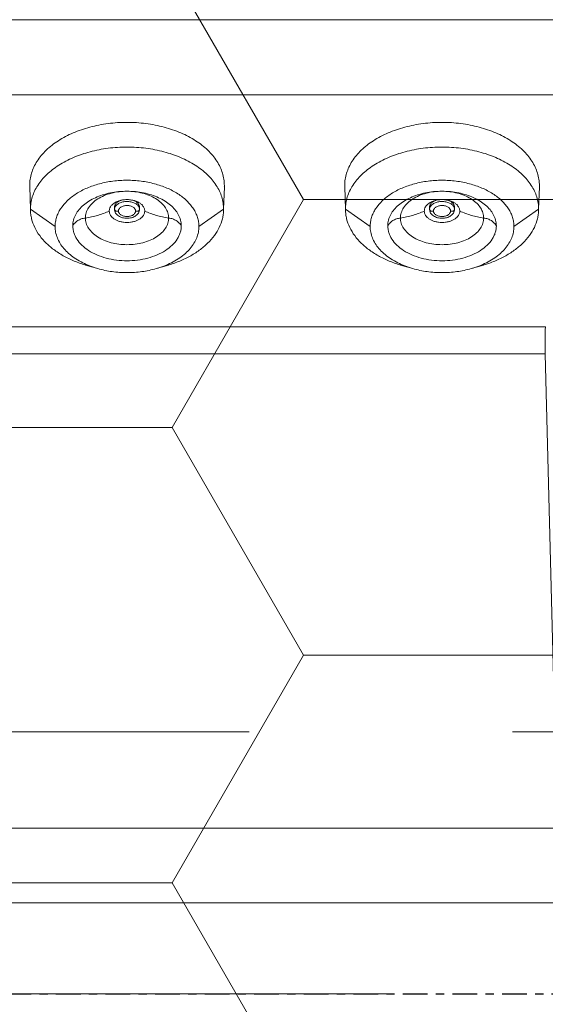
# Model space of a CAD drawing. Header units: millimetres. Extents: x -4835 to 23023, y -15404 to 3906.
# Tile 169 of 256: x 4409.61 to 4415.95, y 1000.26 to 1012.14. Entities that reach past the tile are written whole.
import ezdxf

# ---------------------------------------------------------------- set-up
doc = ezdxf.new("R2010")
doc.units = ezdxf.units.MM
for name, pattern in [('DASHDOT', [1, 0.5, -0.25, 0, -0.25]), ('DXK_LINE_DOT3', [5.9187, 2.979, -0.9799, 0.9799, -0.9799]), ('HIDDEN2', [4.7625, 3.175, -1.5875])]:
    doc.linetypes.add(name, pattern=pattern)
doc.layers.get('0').update_dxf_attribs({"lineweight": 9})
for name, color, linetype, lineweight in [('-AGP1_OSIE', 2, 'DASHDOT', 9), ('-AGP1_wymiary', 8, 'Continuous', 9), ('_A_KONTRUKCJA STALOWA', 170, 'Continuous', 13), ('MEBLE PKN', 150, 'Continuous', 9)]:
    doc.layers.add(name, color=color, linetype=linetype, lineweight=lineweight)
for name, color, linetype, lineweight, true_color in [('_A_WYCIERACZKA', 7, 'Continuous', 5, 0xa5a5a5), ('a___wymiary', 7, 'Continuous', 5, 0x666666), ('IS-ct-urzadzenia', 7, 'Continuous', 5, 0xa5a5a5)]:
    doc.layers.add(name, color=color, linetype=linetype, lineweight=lineweight, true_color=true_color)
doc.layers.add('Budowlane - Chodnik', color=7, linetype='Continuous')
doc.layers.add('TS_INNE_OBIEKTY', color=7, linetype='Continuous')
doc.styles.add('ARIAL', font='arial.ttf', dxfattribs={"width": 0.8})
doc.dimstyles.new('1_50', dxfattribs={"dimtxt": 9, "dimasz": 5, "dimexe": 1.25, "dimexo": 0.625, "dimgap": 1.5, "dimtad": 1, "dimdec": 3, "dimrnd": 0.5, "dimdsep": 46, "dimtxsty": 'ARIAL', "dimblk": 'znacznik', "dimcen": 1.5, "dimse1": 1, "dimse2": 1, "dimclrd": 6, "dimclrt": 6, "dimazin": 0, "dimtfac": 1, "dimtdec": 3, "dimtmove": 0, "dimatfit": 3, "dimldrblk": 'znacznik', "dimfxl": 1, "dimarcsym": 0})

# ---------------------------------------------------------------- blocks, each defined once
blk = doc.blocks.new('WYCIERACZKA')
at = {"layer": 'Budowlane - Chodnik', "lineweight": 0}
h = blk.add_hatch(dxfattribs=at)
h.set_pattern_fill('HONEY', color=0)
h.set_pattern_definition([(0, (-50550.5463, -15078.1207), (4.7625, 2.74963064), [3.175, -6.35]), (120, (-50550.5463, -15078.1207), (-4.76249999, 2.74963066), [3.175, -6.35]), (60, (-50550.5463, -15078.1207), (1e-08, 5.49926131), [-6.35, 3.175])])
h.paths.add_polyline_path([(1, -159), (1, -1), (109, -1), (109, -159)])
blk = doc.blocks.new('A$C728E2813')
at = {"color": 0, "linetype": 'Continuous', "lineweight": 0}
for p, q in [((-50.1, 19.56), (-37.3, 19.56)), ((-48.979, 18.654), (-38.421, 18.654)), ((-48.774, 17.557), (-48.774, 17.557)), ((-48.774, 17.547), (-48.774, 17.557)), ((-48.774, 17.557), (-48.774, 17.557)), ((-48.774, 17.557), (-48.774, 17.557)), ((-48.774, 17.541), (-48.774, 17.547)), ((-48.765, 17.274), (-48.774, 17.541)), ((-46.435, 17.274), (-46.426, 17.541)), ((-46.426, 17.558), (-46.426, 17.557)), ((-46.426, 17.557), (-46.426, 17.544)), ((-46.426, 17.557), (-46.426, 17.557)), ((-46.426, 17.557), (-46.426, 17.557)), ((-46.426, 17.544), (-46.426, 17.541)), ((-44.974, 17.557), (-44.974, 17.557)), ((-44.974, 17.547), (-44.974, 17.557)), ((-44.974, 17.557), (-44.974, 17.557)), ((-44.974, 17.557), (-44.974, 17.557)), ((-44.974, 17.541), (-44.974, 17.547)), ((-44.965, 17.274), (-44.974, 17.541)), ((-42.635, 17.274), (-42.626, 17.541)), ((-42.626, 17.558), (-42.626, 17.557)), ((-42.626, 17.557), (-42.626, 17.544)), ((-42.626, 17.557), (-42.626, 17.557)), ((-42.626, 17.557), (-42.626, 17.557)), ((-42.626, 17.544), (-42.626, 17.541)), ((-48.765, 17.274), (-48.467, 17.064)), ((-48.765, 17.264), (-48.765, 17.274)), ((-47.75, 17.297), (-47.75, 17.27)), ((-47.45, 17.297), (-47.45, 17.27)), ((-46.435, 17.274), (-46.733, 17.064)), ((-46.435, 17.274), (-46.435, 17.262)), ((-44.965, 17.274), (-44.667, 17.064)), ((-44.965, 17.264), (-44.965, 17.274)), ((-43.95, 17.297), (-43.95, 17.27)), ((-43.65, 17.297), (-43.65, 17.27)), ((-42.635, 17.274), (-42.933, 17.064)), ((-42.635, 17.274), (-42.635, 17.262)), ((-47.952, 16.555), (-48.073, 16.589)), ((-47.248, 16.555), (-47.127, 16.589)), ((-44.152, 16.555), (-44.273, 16.589)), ((-43.448, 16.555), (-43.327, 16.589)), ((-48.846, 15.854), (-38.554, 15.854)), ((-48.983, 10.05), (-48.845, 15.525)), ((-38.555, 15.525), (-48.845, 15.525)), ((-38.417, 9.8), (-48.983, 9.8)), ((-37.3, 8.9), (-50.1, 8.9))]:
    blk.add_line(p, q, dxfattribs=at)
for centre, radius, start, end in [((-48.289, 17.557), 0.485, 179.6, 179.9432), ((-48.275, 17.557), 0.499, 180.0559, 181.2025), ((-48.275, 17.557), 0.5, 181.2024, 181.8674), ((-46.925, 17.557), 0.499, 358.5142, 359.944), ((-46.925, 17.557), 0.5, 358.1328, 358.5144), ((-44.489, 17.557), 0.485, 179.6, 179.9432), ((-44.475, 17.557), 0.499, 180.0559, 181.2025), ((-44.475, 17.557), 0.5, 181.2024, 181.8674), ((-43.125, 17.557), 0.499, 358.5142, 359.944), ((-43.125, 17.557), 0.5, 358.1328, 358.5144), ((-47.611, 17.111), 0.275, 105.6716, 108.5607), ((-47.6, 17.059), 0.329, 90.5195, 92.6868), ((-47.594, 17.093), 0.294, 74.8102, 77.7261), ((-43.811, 17.111), 0.275, 105.6716, 108.5607), ((-43.8, 17.059), 0.329, 90.5195, 92.6868), ((-43.794, 17.093), 0.294, 74.8102, 77.7261), ((-47.681, 17.225), 0.141, 137.5758, 138.5766), ((-43.881, 17.225), 0.141, 137.5758, 138.5766)]:
    blk.add_arc(centre, radius, start, end, dxfattribs=at)
for points, knots in [([(-48.774, 17.557), (-48.774, 17.582), (-48.77, 17.634), (-48.753, 17.709), (-48.724, 17.783), (-48.685, 17.854), (-48.634, 17.922), (-48.553, 18.01), (-48.427, 18.107), (-48.248, 18.2), (-48.046, 18.269), (-47.827, 18.311), (-47.6, 18.326), (-47.373, 18.311), (-47.154, 18.269), (-46.952, 18.2), (-46.773, 18.107), (-46.647, 18.01), (-46.566, 17.922), (-46.515, 17.854), (-46.476, 17.783), (-46.447, 17.709), (-46.43, 17.634), (-46.426, 17.582), (-46.426, 17.557)], [0, 0, 0, 0, 0.024724, 0.049738, 0.07531, 0.101678, 0.129032, 0.157509, 0.218045, 0.28343, 0.35303, 0.425706, 0.500001, 0.574295, 0.646972, 0.716571, 0.781956, 0.842491, 0.870969, 0.898323, 0.92469, 0.950262, 0.975276, 1, 1, 1, 1]), ([(-44.974, 17.557), (-44.974, 17.582), (-44.97, 17.634), (-44.953, 17.709), (-44.924, 17.783), (-44.885, 17.854), (-44.834, 17.922), (-44.753, 18.01), (-44.627, 18.107), (-44.448, 18.2), (-44.246, 18.269), (-44.027, 18.311), (-43.8, 18.326), (-43.573, 18.311), (-43.354, 18.269), (-43.152, 18.2), (-42.973, 18.107), (-42.847, 18.01), (-42.766, 17.922), (-42.715, 17.854), (-42.676, 17.783), (-42.647, 17.709), (-42.63, 17.634), (-42.626, 17.582), (-42.626, 17.557)], [0, 0, 0, 0, 0.024724, 0.049738, 0.07531, 0.101678, 0.129032, 0.157509, 0.218045, 0.28343, 0.35303, 0.425706, 0.500001, 0.574295, 0.646972, 0.716571, 0.781956, 0.842491, 0.870969, 0.898323, 0.92469, 0.950262, 0.975276, 1, 1, 1, 1]), ([(-48.765, 17.274), (-48.765, 17.298), (-48.761, 17.348), (-48.744, 17.421), (-48.716, 17.493), (-48.677, 17.562), (-48.628, 17.629), (-48.547, 17.715), (-48.422, 17.811), (-48.245, 17.903), (-48.044, 17.971), (-47.826, 18.013), (-47.6, 18.027), (-47.374, 18.013), (-47.156, 17.971), (-46.955, 17.903), (-46.778, 17.811), (-46.653, 17.715), (-46.572, 17.629), (-46.523, 17.562), (-46.484, 17.493), (-46.456, 17.421), (-46.439, 17.348), (-46.435, 17.298), (-46.435, 17.274)], [0, 0, 0, 0, 0.024202, 0.048748, 0.073926, 0.099983, 0.127122, 0.155481, 0.216037, 0.281715, 0.351794, 0.425062, 0.5, 0.574937, 0.648205, 0.718284, 0.783962, 0.844518, 0.872877, 0.900016, 0.926073, 0.951252, 0.975798, 1, 1, 1, 1]), ([(-44.965, 17.274), (-44.965, 17.298), (-44.961, 17.348), (-44.944, 17.421), (-44.916, 17.493), (-44.877, 17.562), (-44.828, 17.629), (-44.747, 17.715), (-44.622, 17.811), (-44.445, 17.903), (-44.244, 17.971), (-44.026, 18.013), (-43.8, 18.027), (-43.574, 18.013), (-43.356, 17.971), (-43.155, 17.903), (-42.978, 17.811), (-42.853, 17.715), (-42.772, 17.629), (-42.723, 17.562), (-42.684, 17.493), (-42.656, 17.421), (-42.639, 17.348), (-42.635, 17.298), (-42.635, 17.274)], [0, 0, 0, 0, 0.024202, 0.048748, 0.073926, 0.099983, 0.127122, 0.155481, 0.216037, 0.281715, 0.351794, 0.425062, 0.5, 0.574937, 0.648205, 0.718284, 0.783962, 0.844518, 0.872877, 0.900016, 0.926073, 0.951252, 0.975798, 1, 1, 1, 1]), ([(-46.733, 17.064), (-46.733, 17.082), (-46.736, 17.119), (-46.748, 17.174), (-46.769, 17.227), (-46.809, 17.297), (-46.879, 17.38), (-46.988, 17.464), (-47.12, 17.533), (-47.269, 17.583), (-47.432, 17.615), (-47.6, 17.625), (-47.768, 17.615), (-47.93, 17.583), (-48.08, 17.533), (-48.212, 17.464), (-48.305, 17.392), (-48.365, 17.328), (-48.402, 17.279), (-48.431, 17.227), (-48.452, 17.174), (-48.464, 17.119), (-48.467, 17.082), (-48.467, 17.064)], [0, 0, 0, 0, 0.024196, 0.048739, 0.073918, 0.099979, 0.155386, 0.215946, 0.281628, 0.351711, 0.424984, 0.499928, 0.574872, 0.648147, 0.718233, 0.783919, 0.844482, 0.872844, 0.899986, 0.926043, 0.951225, 0.975788, 1, 1, 1, 1]), ([(-42.933, 17.064), (-42.933, 17.082), (-42.936, 17.119), (-42.948, 17.174), (-42.969, 17.227), (-43.009, 17.297), (-43.079, 17.38), (-43.188, 17.464), (-43.32, 17.533), (-43.469, 17.583), (-43.632, 17.615), (-43.8, 17.625), (-43.968, 17.615), (-44.13, 17.583), (-44.28, 17.533), (-44.412, 17.464), (-44.505, 17.392), (-44.565, 17.328), (-44.602, 17.279), (-44.631, 17.227), (-44.652, 17.174), (-44.664, 17.119), (-44.667, 17.082), (-44.667, 17.064)], [0, 0, 0, 0, 0.024196, 0.048739, 0.073918, 0.099979, 0.155386, 0.215946, 0.281628, 0.351711, 0.424984, 0.499928, 0.574872, 0.648147, 0.718233, 0.783919, 0.844482, 0.872844, 0.899986, 0.926043, 0.951225, 0.975788, 1, 1, 1, 1]), ([(-46.982, 17.21), (-46.993, 17.23), (-47.021, 17.271), (-47.075, 17.324), (-47.142, 17.372), (-47.219, 17.414), (-47.306, 17.447), (-47.4, 17.471), (-47.499, 17.486), (-47.6, 17.491), (-47.701, 17.486), (-47.8, 17.471), (-47.894, 17.447), (-47.981, 17.414), (-48.058, 17.372), (-48.125, 17.324), (-48.179, 17.271), (-48.207, 17.23), (-48.218, 17.21)], [0, 0, 0, 0, 0.049472, 0.103072, 0.161022, 0.223128, 0.288884, 0.357558, 0.428259, 0.499999, 0.571739, 0.64244, 0.711114, 0.776871, 0.838977, 0.896928, 0.950528, 1, 1, 1, 1]), ([(-48.102, 17.166), (-48.102, 17.187), (-48.096, 17.23), (-48.067, 17.29), (-48.022, 17.345), (-47.962, 17.393), (-47.889, 17.433), (-47.806, 17.463), (-47.716, 17.482), (-47.653, 17.488), (-47.621, 17.489)], [0, 0, 0, 0, 0.097768, 0.200373, 0.31123, 0.43212, 0.563128, 0.70301, 0.849571, 1, 1, 1, 1]), ([(-47.604, 17.489), (-47.571, 17.489), (-47.506, 17.486), (-47.412, 17.468), (-47.324, 17.439), (-47.247, 17.399), (-47.183, 17.35), (-47.135, 17.294), (-47.105, 17.232), (-47.098, 17.188), (-47.098, 17.166)], [0, 0, 0, 0, 0.149874, 0.296515, 0.436838, 0.568378, 0.68964, 0.800518, 0.902801, 1, 1, 1, 1]), ([(-43.182, 17.21), (-43.193, 17.23), (-43.221, 17.271), (-43.275, 17.324), (-43.342, 17.372), (-43.419, 17.414), (-43.506, 17.447), (-43.6, 17.471), (-43.699, 17.486), (-43.8, 17.491), (-43.901, 17.486), (-44, 17.471), (-44.094, 17.447), (-44.181, 17.414), (-44.258, 17.372), (-44.325, 17.324), (-44.379, 17.271), (-44.407, 17.23), (-44.418, 17.21)], [0, 0, 0, 0, 0.049472, 0.103072, 0.161022, 0.223128, 0.288884, 0.357558, 0.428259, 0.499999, 0.571739, 0.64244, 0.711114, 0.776871, 0.838977, 0.896928, 0.950528, 1, 1, 1, 1]), ([(-44.302, 17.166), (-44.302, 17.187), (-44.296, 17.23), (-44.267, 17.29), (-44.222, 17.345), (-44.162, 17.393), (-44.089, 17.433), (-44.006, 17.463), (-43.916, 17.482), (-43.853, 17.488), (-43.821, 17.489)], [0, 0, 0, 0, 0.097768, 0.200373, 0.31123, 0.43212, 0.563128, 0.70301, 0.849571, 1, 1, 1, 1]), ([(-43.804, 17.489), (-43.771, 17.489), (-43.706, 17.486), (-43.612, 17.468), (-43.524, 17.439), (-43.447, 17.399), (-43.383, 17.35), (-43.335, 17.294), (-43.305, 17.232), (-43.298, 17.188), (-43.298, 17.166)], [0, 0, 0, 0, 0.149874, 0.296515, 0.436838, 0.568378, 0.68964, 0.800518, 0.902801, 1, 1, 1, 1]), ([(-47.75, 17.297), (-47.75, 17.304), (-47.747, 17.32), (-47.734, 17.342), (-47.713, 17.361), (-47.696, 17.371), (-47.687, 17.375)], [0, 0, 0, 0, 0.217616, 0.452119, 0.712116, 1, 1, 1, 1]), ([(-47.75, 17.348), (-47.746, 17.351), (-47.73, 17.36), (-47.713, 17.368), (-47.699, 17.372)], [0, 0, 0, 0, 0.240339, 1, 1, 1, 1]), ([(-47.745, 17.294), (-47.743, 17.299), (-47.737, 17.31), (-47.725, 17.324), (-47.71, 17.336), (-47.684, 17.351), (-47.647, 17.363), (-47.607, 17.367), (-47.575, 17.365), (-47.543, 17.36), (-47.508, 17.348), (-47.474, 17.325), (-47.459, 17.304), (-47.454, 17.293)], [0, 0, 0, 0, 0.050086, 0.103766, 0.161583, 0.223557, 0.358099, 0.501251, 0.573468, 0.644494, 0.778577, 0.897477, 1, 1, 1, 1]), ([(-47.686, 17.376), (-47.68, 17.378), (-47.657, 17.384), (-47.633, 17.387), (-47.616, 17.388)], [0, 0, 0, 0, 0.245205, 1, 1, 1, 1]), ([(-47.603, 17.388), (-47.597, 17.388), (-47.573, 17.388), (-47.549, 17.385), (-47.531, 17.381)], [0, 0, 0, 0, 0.252568, 1, 1, 1, 1]), ([(-47.519, 17.378), (-47.511, 17.375), (-47.494, 17.366), (-47.475, 17.351), (-47.462, 17.335), (-47.455, 17.323), (-47.451, 17.31), (-47.45, 17.301), (-47.45, 17.297)], [0.0980596, 0.0980596, 0.0980596, 0.0980596, 0.292504, 0.554759, 0.6746385, 0.7876686, 0.8953128, 1, 1, 1, 1]), ([(-47.517, 17.377), (-47.512, 17.376), (-47.493, 17.37), (-47.474, 17.362), (-47.461, 17.355)], [0, 0, 0, 0, 0.258866, 1, 1, 1, 1]), ([(-47.461, 17.355), (-47.459, 17.354), (-47.452, 17.35), (-47.445, 17.346), (-47.44, 17.342)], [0, 0, 0, 0, 0.255271, 1, 1, 1, 1]), ([(-43.95, 17.297), (-43.95, 17.304), (-43.947, 17.32), (-43.934, 17.342), (-43.913, 17.361), (-43.896, 17.371), (-43.887, 17.375)], [0, 0, 0, 0, 0.217616, 0.452119, 0.712116, 1, 1, 1, 1]), ([(-43.95, 17.348), (-43.946, 17.351), (-43.93, 17.36), (-43.913, 17.368), (-43.899, 17.372)], [0, 0, 0, 0, 0.240339, 1, 1, 1, 1]), ([(-43.945, 17.294), (-43.943, 17.299), (-43.937, 17.31), (-43.925, 17.324), (-43.91, 17.336), (-43.884, 17.351), (-43.847, 17.363), (-43.807, 17.367), (-43.775, 17.365), (-43.743, 17.36), (-43.708, 17.348), (-43.674, 17.325), (-43.659, 17.304), (-43.654, 17.293)], [0, 0, 0, 0, 0.050086, 0.103766, 0.161583, 0.223557, 0.358099, 0.501251, 0.573468, 0.644494, 0.778577, 0.897477, 1, 1, 1, 1]), ([(-43.886, 17.376), (-43.88, 17.378), (-43.857, 17.384), (-43.833, 17.387), (-43.816, 17.388)], [0, 0, 0, 0, 0.245205, 1, 1, 1, 1]), ([(-43.803, 17.388), (-43.797, 17.388), (-43.773, 17.388), (-43.749, 17.385), (-43.731, 17.381)], [0, 0, 0, 0, 0.252568, 1, 1, 1, 1]), ([(-43.719, 17.378), (-43.711, 17.375), (-43.694, 17.366), (-43.675, 17.351), (-43.662, 17.335), (-43.655, 17.323), (-43.651, 17.31), (-43.65, 17.301), (-43.65, 17.297)], [0.0980596, 0.0980596, 0.0980596, 0.0980596, 0.292504, 0.554759, 0.6746385, 0.7876686, 0.8953128, 1, 1, 1, 1]), ([(-43.717, 17.377), (-43.712, 17.376), (-43.693, 17.37), (-43.674, 17.362), (-43.661, 17.355)], [0, 0, 0, 0, 0.258866, 1, 1, 1, 1]), ([(-43.661, 17.355), (-43.659, 17.354), (-43.652, 17.35), (-43.645, 17.346), (-43.64, 17.342)], [0, 0, 0, 0, 0.255271, 1, 1, 1, 1]), ([(-48.073, 16.589), (-48.122, 16.603), (-48.218, 16.636), (-48.352, 16.698), (-48.471, 16.773), (-48.573, 16.857), (-48.655, 16.95), (-48.716, 17.05), (-48.748, 17.139), (-48.762, 17.21), (-48.765, 17.246), (-48.765, 17.264)], [0, 0, 0, 0, 0.150008, 0.293405, 0.429193, 0.556864, 0.676528, 0.78903, 0.896038, 0.948254, 1, 1, 1, 1]), ([(-47.814, 17.25), (-47.859, 17.229), (-47.953, 17.193), (-48.052, 17.173), (-48.102, 17.166)], [0, 0, 0, 0, 0.492907, 1, 1, 1, 1]), ([(-47.814, 17.25), (-47.814, 17.256), (-47.813, 17.268), (-47.806, 17.292), (-47.795, 17.309), (-47.786, 17.318)], [0, 0, 0, 0, 0.237104, 0.480292, 1, 1, 1, 1]), ([(-47.386, 17.25), (-47.386, 17.241), (-47.389, 17.223), (-47.401, 17.196), (-47.422, 17.172), (-47.449, 17.152), (-47.481, 17.135), (-47.518, 17.122), (-47.558, 17.114), (-47.6, 17.112), (-47.641, 17.114), (-47.682, 17.122), (-47.719, 17.135), (-47.751, 17.152), (-47.778, 17.172), (-47.798, 17.196), (-47.811, 17.223), (-47.814, 17.241), (-47.814, 17.25)], [0, 0, 0, 0, 0.048485, 0.099588, 0.155037, 0.21563, 0.281363, 0.351486, 0.424824, 0.499825, 0.574838, 0.648181, 0.718332, 0.78408, 0.844676, 0.900174, 0.951424, 1, 1, 1, 1]), ([(-47.785, 17.32), (-47.782, 17.323), (-47.772, 17.333), (-47.76, 17.342), (-47.75, 17.348)], [0, 0, 0, 0, 0.239346, 1, 1, 1, 1]), ([(-47.75, 17.27), (-47.75, 17.272), (-47.75, 17.28), (-47.747, 17.288), (-47.745, 17.294)], [0, 0, 0, 0, 0.245932, 1, 1, 1, 1]), ([(-47.75, 17.27), (-47.75, 17.262), (-47.748, 17.247), (-47.738, 17.225), (-47.723, 17.207), (-47.697, 17.185), (-47.655, 17.167), (-47.6, 17.16), (-47.545, 17.167), (-47.503, 17.185), (-47.477, 17.207), (-47.462, 17.225), (-47.452, 17.247), (-47.45, 17.262), (-47.45, 17.27)], [0, 0, 0, 0, 0.056236, 0.11312, 0.171505, 0.23223, 0.361813, 0.500023, 0.638227, 0.767796, 0.828511, 0.886886, 0.943768, 1, 1, 1, 1]), ([(-47.704, 17.25), (-47.706, 17.249), (-47.711, 17.248), (-47.719, 17.247), (-47.727, 17.247), (-47.734, 17.249), (-47.741, 17.253), (-47.746, 17.258), (-47.749, 17.264), (-47.75, 17.268), (-47.75, 17.27)], [0, 0, 0, 0, 0.128801, 0.265612, 0.404132, 0.538493, 0.665798, 0.785594, 0.896896, 1, 1, 1, 1]), ([(-47.704, 17.25), (-47.704, 17.255), (-47.702, 17.264), (-47.696, 17.277), (-47.687, 17.288), (-47.673, 17.298), (-47.658, 17.307), (-47.64, 17.313), (-47.62, 17.316), (-47.607, 17.317), (-47.6, 17.317)], [0, 0, 0, 0, 0.096541, 0.19846, 0.309269, 0.43059, 0.562371, 0.703512, 0.850799, 1, 1, 1, 1]), ([(-47.6, 17.184), (-47.607, 17.184), (-47.62, 17.185), (-47.639, 17.188), (-47.657, 17.194), (-47.673, 17.202), (-47.686, 17.213), (-47.696, 17.224), (-47.702, 17.237), (-47.704, 17.246), (-47.704, 17.25)], [0, 0, 0, 0, 0.148784, 0.29507, 0.435353, 0.567198, 0.688946, 0.800373, 0.903121, 1, 1, 1, 1]), ([(-47.6, 17.317), (-47.593, 17.317), (-47.58, 17.316), (-47.561, 17.313), (-47.543, 17.307), (-47.527, 17.298), (-47.514, 17.288), (-47.504, 17.277), (-47.498, 17.264), (-47.496, 17.255), (-47.496, 17.25)], [0, 0, 0, 0, 0.148784, 0.29507, 0.435353, 0.567198, 0.688946, 0.800373, 0.903121, 1, 1, 1, 1]), ([(-47.496, 17.25), (-47.496, 17.246), (-47.498, 17.237), (-47.504, 17.224), (-47.513, 17.213), (-47.527, 17.203), (-47.542, 17.194), (-47.56, 17.188), (-47.58, 17.185), (-47.593, 17.184), (-47.6, 17.184)], [0, 0, 0, 0, 0.096541, 0.19846, 0.309269, 0.43059, 0.562371, 0.703512, 0.850799, 1, 1, 1, 1]), ([(-47.496, 17.25), (-47.494, 17.249), (-47.489, 17.248), (-47.481, 17.247), (-47.473, 17.247), (-47.466, 17.249), (-47.459, 17.253), (-47.454, 17.258), (-47.451, 17.264), (-47.45, 17.268), (-47.45, 17.27)], [0, 0, 0, 0, 0.128801, 0.265612, 0.404132, 0.538493, 0.665798, 0.785594, 0.896896, 1, 1, 1, 1]), ([(-47.454, 17.293), (-47.454, 17.291), (-47.451, 17.284), (-47.45, 17.276), (-47.45, 17.27)], [0, 0, 0, 0, 0.255445, 1, 1, 1, 1]), ([(-47.44, 17.342), (-47.439, 17.341), (-47.433, 17.336), (-47.427, 17.331), (-47.423, 17.328)], [0, 0, 0, 0, 0.25567, 1, 1, 1, 1]), ([(-47.423, 17.328), (-47.414, 17.32), (-47.4, 17.303), (-47.391, 17.283), (-47.389, 17.273)], [0, 0, 0, 0, 0.521509, 1, 1, 1, 1]), ([(-47.389, 17.273), (-47.388, 17.271), (-47.387, 17.263), (-47.386, 17.256), (-47.386, 17.25)], [0, 0, 0, 0, 0.252906, 1, 1, 1, 1]), ([(-47.386, 17.25), (-47.341, 17.229), (-47.247, 17.193), (-47.148, 17.173), (-47.098, 17.166)], [0, 0, 0, 0, 0.492907, 1, 1, 1, 1]), ([(-46.435, 17.262), (-46.436, 17.245), (-46.438, 17.209), (-46.452, 17.138), (-46.484, 17.049), (-46.545, 16.949), (-46.628, 16.856), (-46.729, 16.772), (-46.848, 16.698), (-46.982, 16.636), (-47.078, 16.603), (-47.127, 16.589)], [0, 0, 0, 0, 0.051741, 0.103956, 0.210976, 0.323505, 0.443191, 0.570871, 0.706653, 0.850028, 1, 1, 1, 1]), ([(-44.273, 16.589), (-44.322, 16.603), (-44.418, 16.636), (-44.552, 16.698), (-44.671, 16.773), (-44.773, 16.857), (-44.855, 16.95), (-44.916, 17.05), (-44.948, 17.139), (-44.962, 17.21), (-44.965, 17.246), (-44.965, 17.264)], [0, 0, 0, 0, 0.150008, 0.293405, 0.429193, 0.556864, 0.676528, 0.78903, 0.896038, 0.948254, 1, 1, 1, 1]), ([(-44.014, 17.25), (-44.059, 17.229), (-44.153, 17.193), (-44.252, 17.173), (-44.302, 17.166)], [0, 0, 0, 0, 0.492907, 1, 1, 1, 1]), ([(-44.014, 17.25), (-44.014, 17.256), (-44.013, 17.268), (-44.006, 17.292), (-43.995, 17.309), (-43.986, 17.318)], [0, 0, 0, 0, 0.237104, 0.480292, 1, 1, 1, 1]), ([(-43.586, 17.25), (-43.586, 17.241), (-43.589, 17.223), (-43.601, 17.196), (-43.622, 17.172), (-43.649, 17.152), (-43.681, 17.135), (-43.718, 17.122), (-43.758, 17.114), (-43.8, 17.112), (-43.841, 17.114), (-43.882, 17.122), (-43.919, 17.135), (-43.951, 17.152), (-43.978, 17.172), (-43.998, 17.196), (-44.011, 17.223), (-44.014, 17.241), (-44.014, 17.25)], [0, 0, 0, 0, 0.048485, 0.099588, 0.155037, 0.21563, 0.281363, 0.351486, 0.424824, 0.499825, 0.574838, 0.648181, 0.718332, 0.78408, 0.844676, 0.900174, 0.951424, 1, 1, 1, 1]), ([(-43.985, 17.32), (-43.982, 17.323), (-43.972, 17.333), (-43.96, 17.342), (-43.95, 17.348)], [0, 0, 0, 0, 0.239346, 1, 1, 1, 1]), ([(-43.95, 17.27), (-43.95, 17.272), (-43.95, 17.28), (-43.947, 17.288), (-43.945, 17.294)], [0, 0, 0, 0, 0.245932, 1, 1, 1, 1]), ([(-43.95, 17.27), (-43.95, 17.262), (-43.948, 17.247), (-43.938, 17.225), (-43.923, 17.207), (-43.897, 17.185), (-43.855, 17.167), (-43.8, 17.16), (-43.745, 17.167), (-43.703, 17.185), (-43.677, 17.207), (-43.662, 17.225), (-43.652, 17.247), (-43.65, 17.262), (-43.65, 17.27)], [0, 0, 0, 0, 0.056236, 0.11312, 0.171505, 0.23223, 0.361813, 0.500023, 0.638227, 0.767796, 0.828511, 0.886886, 0.943768, 1, 1, 1, 1]), ([(-43.904, 17.25), (-43.906, 17.249), (-43.911, 17.248), (-43.919, 17.247), (-43.927, 17.247), (-43.934, 17.249), (-43.941, 17.253), (-43.946, 17.258), (-43.949, 17.264), (-43.95, 17.268), (-43.95, 17.27)], [0, 0, 0, 0, 0.128801, 0.265612, 0.404132, 0.538493, 0.665798, 0.785594, 0.896896, 1, 1, 1, 1]), ([(-43.904, 17.25), (-43.904, 17.255), (-43.902, 17.264), (-43.896, 17.277), (-43.887, 17.288), (-43.873, 17.298), (-43.858, 17.307), (-43.84, 17.313), (-43.82, 17.316), (-43.807, 17.317), (-43.8, 17.317)], [0, 0, 0, 0, 0.096541, 0.19846, 0.309269, 0.43059, 0.562371, 0.703512, 0.850799, 1, 1, 1, 1]), ([(-43.8, 17.184), (-43.807, 17.184), (-43.82, 17.185), (-43.839, 17.188), (-43.857, 17.194), (-43.873, 17.202), (-43.886, 17.213), (-43.896, 17.224), (-43.902, 17.237), (-43.904, 17.246), (-43.904, 17.25)], [0, 0, 0, 0, 0.148784, 0.29507, 0.435353, 0.567198, 0.688946, 0.800373, 0.903121, 1, 1, 1, 1]), ([(-43.8, 17.317), (-43.793, 17.317), (-43.78, 17.316), (-43.761, 17.313), (-43.743, 17.307), (-43.727, 17.298), (-43.714, 17.288), (-43.704, 17.277), (-43.698, 17.264), (-43.696, 17.255), (-43.696, 17.25)], [0, 0, 0, 0, 0.148784, 0.29507, 0.435353, 0.567198, 0.688946, 0.800373, 0.903121, 1, 1, 1, 1]), ([(-43.696, 17.25), (-43.696, 17.246), (-43.698, 17.237), (-43.704, 17.224), (-43.713, 17.213), (-43.727, 17.203), (-43.742, 17.194), (-43.76, 17.188), (-43.78, 17.185), (-43.793, 17.184), (-43.8, 17.184)], [0, 0, 0, 0, 0.096541, 0.19846, 0.309269, 0.43059, 0.562371, 0.703512, 0.850799, 1, 1, 1, 1]), ([(-43.696, 17.25), (-43.694, 17.249), (-43.689, 17.248), (-43.681, 17.247), (-43.673, 17.247), (-43.666, 17.249), (-43.659, 17.253), (-43.654, 17.258), (-43.651, 17.264), (-43.65, 17.268), (-43.65, 17.27)], [0, 0, 0, 0, 0.128801, 0.265612, 0.404132, 0.538493, 0.665798, 0.785594, 0.896896, 1, 1, 1, 1]), ([(-43.654, 17.293), (-43.654, 17.291), (-43.651, 17.284), (-43.65, 17.276), (-43.65, 17.27)], [0, 0, 0, 0, 0.255445, 1, 1, 1, 1]), ([(-43.64, 17.342), (-43.639, 17.341), (-43.633, 17.336), (-43.627, 17.331), (-43.623, 17.328)], [0, 0, 0, 0, 0.25567, 1, 1, 1, 1]), ([(-43.623, 17.328), (-43.614, 17.32), (-43.6, 17.303), (-43.591, 17.283), (-43.589, 17.273)], [0, 0, 0, 0, 0.521509, 1, 1, 1, 1]), ([(-43.589, 17.273), (-43.588, 17.271), (-43.587, 17.263), (-43.586, 17.256), (-43.586, 17.25)], [0, 0, 0, 0, 0.252906, 1, 1, 1, 1]), ([(-43.586, 17.25), (-43.541, 17.229), (-43.447, 17.193), (-43.348, 17.173), (-43.298, 17.166)], [0, 0, 0, 0, 0.492907, 1, 1, 1, 1]), ([(-42.635, 17.262), (-42.636, 17.245), (-42.638, 17.209), (-42.652, 17.138), (-42.684, 17.049), (-42.745, 16.949), (-42.828, 16.856), (-42.929, 16.772), (-43.048, 16.698), (-43.182, 16.636), (-43.278, 16.603), (-43.327, 16.589)], [0, 0, 0, 0, 0.051741, 0.103956, 0.210976, 0.323505, 0.443191, 0.570871, 0.706653, 0.850028, 1, 1, 1, 1]), ([(-48.255, 17.071), (-48.255, 17.083), (-48.253, 17.107), (-48.244, 17.154), (-48.23, 17.188), (-48.218, 17.21)], [0, 0, 0, 0, 0.244118, 0.490872, 1, 1, 1, 1]), ([(-48.255, 17.071), (-48.248, 17.084), (-48.231, 17.108), (-48.195, 17.136), (-48.151, 17.157), (-48.119, 17.164), (-48.102, 17.166)], [0, 0, 0, 0, 0.227227, 0.471395, 0.730696, 1, 1, 1, 1]), ([(-47.098, 17.166), (-47.098, 17.156), (-47.1, 17.135), (-47.109, 17.092), (-47.135, 17.04), (-47.182, 16.984), (-47.246, 16.935), (-47.322, 16.895), (-47.409, 16.866), (-47.502, 16.848), (-47.6, 16.842), (-47.697, 16.848), (-47.791, 16.866), (-47.878, 16.895), (-47.954, 16.935), (-48.018, 16.984), (-48.065, 17.04), (-48.095, 17.101), (-48.102, 17.145), (-48.102, 17.166)], [0, 0, 0, 0, 0.024196, 0.048755, 0.099899, 0.155331, 0.215918, 0.281632, 0.351749, 0.425057, 0.500036, 0.575018, 0.648327, 0.718447, 0.784166, 0.844759, 0.900188, 0.951354, 1, 1, 1, 1]), ([(-46.945, 17.071), (-46.952, 17.084), (-46.969, 17.108), (-47.005, 17.136), (-47.049, 17.157), (-47.081, 17.164), (-47.098, 17.166)], [0, 0, 0, 0, 0.227227, 0.471395, 0.730696, 1, 1, 1, 1]), ([(-46.982, 17.21), (-46.97, 17.188), (-46.952, 17.143), (-46.945, 17.095), (-46.945, 17.071)], [0, 0, 0, 0, 0.509456, 1, 1, 1, 1]), ([(-44.455, 17.071), (-44.455, 17.083), (-44.453, 17.107), (-44.444, 17.154), (-44.43, 17.188), (-44.418, 17.21)], [0, 0, 0, 0, 0.244118, 0.490872, 1, 1, 1, 1]), ([(-44.455, 17.071), (-44.448, 17.084), (-44.431, 17.108), (-44.395, 17.136), (-44.351, 17.157), (-44.319, 17.164), (-44.302, 17.166)], [0, 0, 0, 0, 0.227227, 0.471395, 0.730696, 1, 1, 1, 1]), ([(-43.298, 17.166), (-43.298, 17.156), (-43.3, 17.135), (-43.309, 17.092), (-43.335, 17.04), (-43.382, 16.984), (-43.446, 16.935), (-43.522, 16.895), (-43.609, 16.866), (-43.702, 16.848), (-43.8, 16.842), (-43.897, 16.848), (-43.991, 16.866), (-44.078, 16.895), (-44.154, 16.935), (-44.218, 16.984), (-44.265, 17.04), (-44.295, 17.101), (-44.302, 17.145), (-44.302, 17.166)], [0, 0, 0, 0, 0.024196, 0.048755, 0.099899, 0.155331, 0.215918, 0.281632, 0.351749, 0.425057, 0.500036, 0.575018, 0.648327, 0.718447, 0.784166, 0.844759, 0.900188, 0.951354, 1, 1, 1, 1]), ([(-43.145, 17.071), (-43.152, 17.084), (-43.169, 17.108), (-43.205, 17.136), (-43.249, 17.157), (-43.281, 17.164), (-43.298, 17.166)], [0, 0, 0, 0, 0.227227, 0.471395, 0.730696, 1, 1, 1, 1]), ([(-43.182, 17.21), (-43.17, 17.188), (-43.152, 17.143), (-43.145, 17.095), (-43.145, 17.071)], [0, 0, 0, 0, 0.509456, 1, 1, 1, 1]), ([(-48.467, 17.064), (-48.467, 17.041), (-48.463, 16.994), (-48.442, 16.925), (-48.408, 16.859), (-48.362, 16.795), (-48.304, 16.737), (-48.211, 16.663), (-48.129, 16.62), (-48.071, 16.596)], [0, 0, 0, 0, 0.107154, 0.216709, 0.330601, 0.45035, 0.576982, 0.710955, 1, 1, 1, 1]), ([(-46.945, 17.071), (-46.945, 17.058), (-46.948, 17.03), (-46.957, 16.989), (-46.973, 16.948), (-47.003, 16.895), (-47.055, 16.833), (-47.138, 16.77), (-47.237, 16.718), (-47.35, 16.679), (-47.473, 16.656), (-47.6, 16.648), (-47.727, 16.656), (-47.849, 16.679), (-47.962, 16.718), (-48.062, 16.77), (-48.144, 16.833), (-48.197, 16.895), (-48.227, 16.948), (-48.243, 16.989), (-48.252, 17.03), (-48.255, 17.058), (-48.255, 17.071)], [0, 0, 0, 0, 0.024186, 0.048724, 0.073906, 0.099972, 0.155384, 0.21595, 0.281639, 0.351729, 0.42501, 0.499962, 0.574915, 0.648199, 0.718294, 0.783986, 0.844557, 0.899972, 0.926034, 0.951225, 0.975793, 1, 1, 1, 1]), ([(-47.13, 16.596), (-47.073, 16.62), (-46.99, 16.663), (-46.896, 16.736), (-46.838, 16.795), (-46.792, 16.858), (-46.758, 16.925), (-46.737, 16.994), (-46.733, 17.041), (-46.733, 17.064)], [0, 0, 0, 0, 0.289083, 0.423072, 0.549704, 0.669435, 0.783272, 0.892829, 1, 1, 1, 1]), ([(-44.667, 17.064), (-44.667, 17.041), (-44.663, 16.994), (-44.642, 16.925), (-44.608, 16.859), (-44.562, 16.795), (-44.504, 16.737), (-44.411, 16.663), (-44.329, 16.62), (-44.271, 16.596)], [0, 0, 0, 0, 0.107154, 0.216709, 0.330601, 0.45035, 0.576982, 0.710955, 1, 1, 1, 1]), ([(-43.145, 17.071), (-43.145, 17.058), (-43.148, 17.03), (-43.157, 16.989), (-43.173, 16.948), (-43.203, 16.895), (-43.255, 16.833), (-43.338, 16.77), (-43.437, 16.718), (-43.55, 16.679), (-43.673, 16.656), (-43.8, 16.648), (-43.927, 16.656), (-44.049, 16.679), (-44.162, 16.718), (-44.262, 16.77), (-44.344, 16.833), (-44.397, 16.895), (-44.427, 16.948), (-44.443, 16.989), (-44.452, 17.03), (-44.455, 17.058), (-44.455, 17.071)], [0, 0, 0, 0, 0.024186, 0.048724, 0.073906, 0.099972, 0.155384, 0.21595, 0.281639, 0.351729, 0.42501, 0.499962, 0.574915, 0.648199, 0.718294, 0.783986, 0.844557, 0.899972, 0.926034, 0.951225, 0.975793, 1, 1, 1, 1]), ([(-43.33, 16.596), (-43.273, 16.62), (-43.19, 16.663), (-43.096, 16.736), (-43.038, 16.795), (-42.992, 16.858), (-42.958, 16.925), (-42.937, 16.994), (-42.933, 17.041), (-42.933, 17.064)], [0, 0, 0, 0, 0.289083, 0.423072, 0.549704, 0.669435, 0.783272, 0.892829, 1, 1, 1, 1]), ([(-48.071, 16.596), (-48.062, 16.592), (-48.022, 16.577), (-47.982, 16.563), (-47.952, 16.555)], [0, 0, 0, 0, 0.24581, 1, 1, 1, 1]), ([(-47.952, 16.555), (-47.895, 16.539), (-47.779, 16.515), (-47.6, 16.503), (-47.421, 16.515), (-47.305, 16.539), (-47.248, 16.555)], [0, 0, 0, 0, 0.246946, 0.5, 0.753054, 1, 1, 1, 1]), ([(-47.248, 16.555), (-47.238, 16.558), (-47.198, 16.57), (-47.159, 16.584), (-47.13, 16.596)], [0, 0, 0, 0, 0.254057, 1, 1, 1, 1]), ([(-44.271, 16.596), (-44.262, 16.592), (-44.222, 16.577), (-44.182, 16.563), (-44.152, 16.555)], [0, 0, 0, 0, 0.24581, 1, 1, 1, 1]), ([(-44.152, 16.555), (-44.095, 16.539), (-43.979, 16.515), (-43.8, 16.503), (-43.621, 16.515), (-43.505, 16.539), (-43.448, 16.555)], [0, 0, 0, 0, 0.246946, 0.5, 0.753054, 1, 1, 1, 1]), ([(-43.448, 16.555), (-43.438, 16.558), (-43.398, 16.57), (-43.359, 16.584), (-43.33, 16.596)], [0, 0, 0, 0, 0.254057, 1, 1, 1, 1]), ([(-48.845, 15.525), (-48.845, 15.584), (-48.844, 15.693), (-48.845, 15.803), (-48.846, 15.854)], [0, 0, 0, 0, 0.532084, 1, 1, 1, 1])]:
    blk.add_open_spline(points, degree=3, knots=knots, dxfattribs=at)
blk = doc.blocks.new('znacznik')
at = {"layer": 'a___wymiary'}
for p, q in [((0, 1.3936), (0, -1.3936)), ((1.3936, 0), (-1.3936, 0))]:
    blk.add_line(p, q, dxfattribs=at)
at = {"layer": 'a___wymiary', "const_width": 0.2}
blk.add_lwpolyline([(0.8759, 0.8759), (-0.8759, -0.8759)], dxfattribs=at)
blk = doc.blocks.new('*D985')
at = {"layer": '-AGP1_wymiary', "lineweight": -2}
for p, q in [((4133.209, 998.391), (4133.209, 1003.391)), ((4133.209, 993.391), (4133.209, 981.391)), ((4133.209, 976.391), (4133.209, 971.391))]:
    blk.add_line(p, q, dxfattribs=at)
at = {"layer": 'Defpoints', "color": 0}
for p in [(4939.681, 993.391), (4133.209, 981.391), (4939.681, 981.391)]:
    blk.add_point(p, dxfattribs=at)
at = {"layer": '-AGP1_wymiary', "linetype": 'ByBlock', "lineweight": -2, "xscale": 5, "yscale": 5, "zscale": 5}
for p, rotation in [((4133.209, 993.391), 270), ((4133.209, 981.391), 90)]:
    blk.add_blockref('znacznik', p, dxfattribs=dict(at, rotation=rotation))
at = {"layer": '-AGP1_wymiary', "insert": (4131.57, 985.77), "char_height": 9, "attachment_point": 5, "rotation": 90, "style": 'ARIAL'}
blk.add_mtext('12', dxfattribs=at)
blk = doc.blocks.new('konstrukcja')
at = {"layer": '_A_KONTRUKCJA STALOWA', "linetype": 'HIDDEN2', "ltscale": 2}
blk.add_lwpolyline([(5363.477, 8113.156), (4398.709, 8113.156)], dxfattribs=at)
blk = doc.blocks.new('SIATKA MODULARNA')
at = {"layer": '-AGP1_OSIE', "color": 8, "ltscale": 50, "true_color": 0x787878}
for p, q in [((-214.817, -1468), (1230.119, -1468)), ((-154.282, -1468), (1229.904, -1468))]:
    blk.add_line(p, q, dxfattribs=at)
blk = doc.blocks.new('GridLine-312667172-2199 - 1311')
at = {"layer": 'TS_INNE_OBIEKTY', "color": 4, "linetype": 'DXK_LINE_DOT3'}
blk.add_line((74680, 44005.84), (74680, 55237.16), dxfattribs=at)

msp = doc.modelspace()

# ---------------------------------------------------------------- block references
at = {"xscale": -1}
msp.add_blockref('konstrukcja', (9312.3019, -7109.611), dxfattribs=at)
at = {"xscale": 0.1, "yscale": 0.1, "zscale": 0.1, "rotation": 270}
msp.add_blockref('GridLine-312667172-2199 - 1311', (-531.0425, 8468.383), dxfattribs=at)
at = {"layer": '_A_WYCIERACZKA', "xscale": -1}
msp.add_blockref('WYCIERACZKA', (4421.2414, 1074.383), dxfattribs=at)
at = {"layer": 'IS-ct-urzadzenia', "xscale": -1}
msp.add_blockref('A$C728E2813', (4367.0999, 992.583), dxfattribs=at)
at = {"layer": 'MEBLE PKN'}
msp.add_blockref('SIATKA MODULARNA', (3942.1735, 2468.383), dxfattribs=at)

# ---------------------------------------------------------------- dimensions: what is measured, and where the dimension line sits
at = {"layer": '-AGP1_wymiary'}
dim = msp.add_linear_dim(base=(4133.2088, 981.3908), p1=(4939.6815, 993.3909), p2=(4939.6815, 981.3908), angle=90, dimstyle='1_50', override={"dimtxt": 9, "dimblk": 'znacznik', "dimclrd": 256, "dimclrt": 256, "dimtmove": 1, "dimtfill": 0, "dimtfillclr": 256}, dxfattribs=at)
dim.commit()
dim.dimension.update_dxf_attribs({"geometry": '*D985', "text_midpoint": (4137.5884, 985.7704), "dimtype": 160})

doc.saveas('drawing.dxf')
